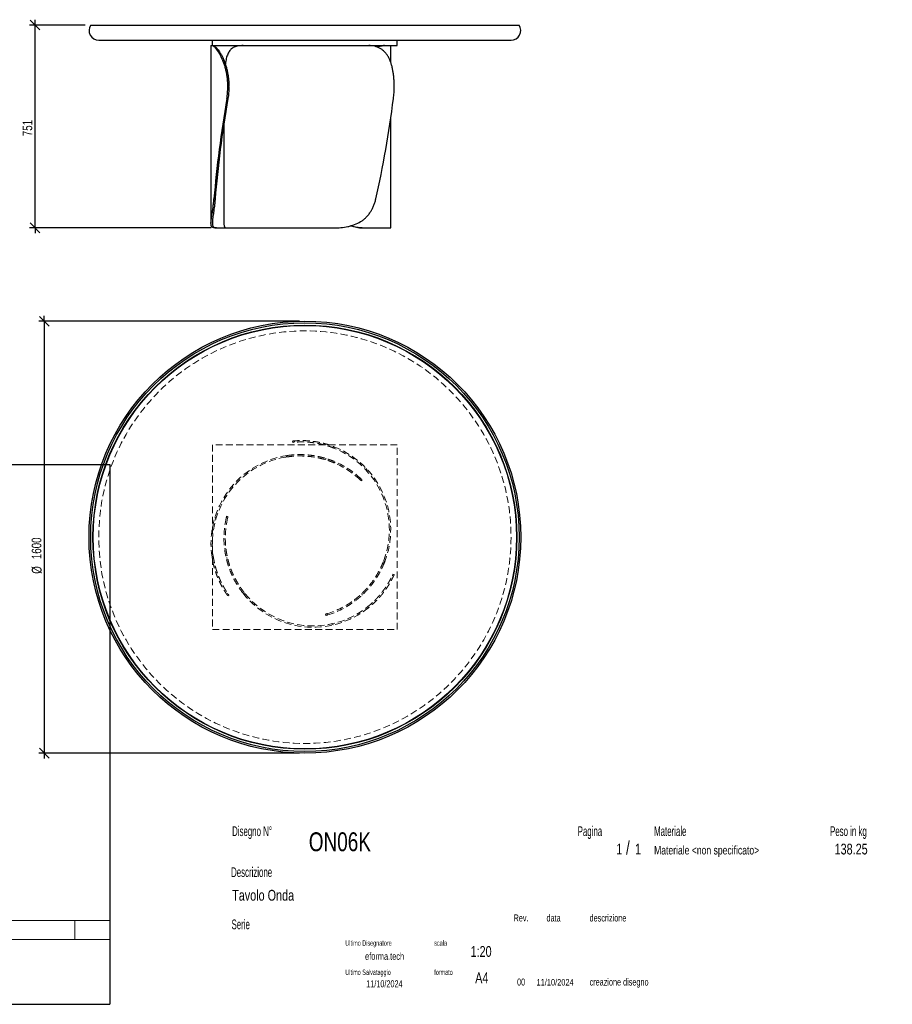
# Model space of a CAD drawing. Header units: millimetres. Extents: x 2 to 291, y 2 to 185.
# Tile 2 of 2: x 129 to 291, y 2 to 185. Entities that reach past the tile are written whole.
import ezdxf

# ---------------------------------------------------------------- set-up
doc = ezdxf.new("R2010")
doc.units = ezdxf.units.MM
doc.linetypes.add('HIDDEN', pattern=[1.905, 1.27, -0.635])
doc.layers.add('FORMAT', color=7, linetype='Continuous')
doc.styles.add('SLDTEXTSTYLE0', font='TXT', dxfattribs={"width": 0.605})
doc.styles.add('SLDTEXTSTYLE1', font='TXT', dxfattribs={"width": 0.75})
doc.dimstyles.new('SLDDIMSTYLE0', dxfattribs={"dimtxt": 1.8, "dimasz": 1.8, "dimexe": 0, "dimexo": 0.0625, "dimgap": 0.45, "dimtad": 1, "dimlfac": 20, "dimrnd": 1e-09, "dimzin": 12, "dimdsep": 46, "dimtxsty": 'SLDTEXTSTYLE1', "dimblk1": 'OBLIQUE', "dimblk2": 'OBLIQUE', "dimsah": 1, "dimcen": 0.09, "dimadec": 0, "dimazin": 3, "dimtfac": 1, "dimtmove": 0, "dimatfit": 0, "dimldrblk": 'OBLIQUE', "dimfxl": 0, "dimfrac": 2, "dimtolj": 1, "dimtzin": 12, "dimarcsym": 0})

# ---------------------------------------------------------------- blocks, each defined once
blk = doc.blocks.new('_Oblique')
at = {"color": 0, "linetype": 'ByBlock', "lineweight": -2}
blk.add_line((-0.5, -0.5), (0.5, 0.5), dxfattribs=at)
blk = doc.blocks.new('_D')
at = {"layer": 'FORMAT', "color": 7}
for p, q in [((132.13, 183.85), (132.13, 184.85)), ((141.44, 183.85), (131.13, 183.85)), ((132.13, 146.3), (132.13, 183.85)), ((164.76, 146.3), (131.13, 146.3)), ((132.13, 146.3), (132.13, 145.3))]:
    blk.add_line(p, q, dxfattribs=at)
at = {"layer": 'FORMAT', "color": 7, "xscale": 1.8, "yscale": 1.8}
for p, rotation in [((132.13, 183.85), 270.0000000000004), ((132.13, 146.3), 90.0000000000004)]:
    blk.add_blockref('_Oblique', p, dxfattribs=dict(at, rotation=rotation))
at = {"layer": 'FORMAT', "color": 7, "insert": (129.81, 163.27), "char_height": 1.8, "attachment_point": 1, "rotation": 90, "style": 'SLDTEXTSTYLE1'}
blk.add_mtext('751', dxfattribs=at)
blk = doc.blocks.new('_D_1')
at = {"layer": 'FORMAT', "color": 7}
for p, q in [((133.85, 129.01), (133.85, 130.01)), ((181.13, 129.01), (132.85, 129.01)), ((133.85, 129.01), (133.85, 49.01)), ((181.13, 49.01), (132.85, 49.01)), ((133.85, 49.01), (133.85, 48.01))]:
    blk.add_line(p, q, dxfattribs=at)
at = {"layer": 'FORMAT', "color": 7, "xscale": 1.8, "yscale": 1.8}
for p, rotation in [((133.85, 129.01, 17.11), 270.0000000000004), ((133.85, 49.01, 17.11), 90.0000000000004)]:
    blk.add_blockref('_Oblique', p, dxfattribs=dict(at, rotation=rotation))
at = {"layer": 'FORMAT', "color": 7, "char_height": 1.8, "attachment_point": 1, "rotation": 90, "style": 'SLDTEXTSTYLE1'}
for s, insert in [('1600', (131.5, 84.94)), ('%%c', (131.53, 82.23))]:
    blk.add_mtext(s, dxfattribs=dict(at, insert=insert))

msp = doc.modelspace()

# ---------------------------------------------------------------- linework, layer by layer
at = {"color": 7, "linetype": 'Continuous', "lineweight": 25}
for p, q in [((142.43684, 183.84683), (221.83017, 183.84683)), ((143.93351, 181.04683), (220.33351, 181.04683)), ((165.00851, 180.04685), (165.00851, 181.04683)), ((199.25851, 180.04685), (199.25851, 181.04683)), ((164.73195, 180.04683), (164.73195, 147.13209)), ((164.73195, 180.04683), (164.92461, 180.04683)), ((164.92461, 180.04683), (165.15271, 180.04683)), ((165.00851, 180.04685), (199.25851, 180.04685)), ((165.15271, 180.04683), (170.66921, 180.04683)), ((170.67443, 180.04683), (193.96446, 180.04683)), ((193.97115, 180.04683), (196.74645, 180.04683)), ((196.74645, 180.04683), (196.85961, 180.04683)), ((196.85961, 180.04683), (198.03506, 180.04683)), ((198.03506, 176.95351), (198.03506, 180.04683)), ((168.05216, 172.54683), (167.8494, 172.54683)), ((167.8494, 172.3976), (167.8494, 172.54683)), ((167.8494, 172.3976), (168.05216, 172.3976)), ((168.05216, 172.3976), (168.05216, 172.54683)), ((198.68349, 172.3976), (198.68349, 172.54683)), ((167.86964, 170.24249), (167.66683, 170.24249)), ((198.03506, 146.29683), (198.03506, 166.49197)), ((167.13351, 165.65317), (167.13351, 147.1416)), ((165.2839, 151.64172), (165.50125, 151.64172)), ((165.76021, 146.29683), (165.42312, 146.29683)), ((165.76021, 146.29683), (167.54408, 146.29683)), ((167.54582, 146.29683), (187.44546, 146.29683)), ((192.75338, 146.29683), (192.67681, 146.29683)), ((192.75338, 146.29683), (198.03506, 146.29683))]:
    msp.add_line(p, q, dxfattribs=at)
at = {"color": 7, "linetype": 'HIDDEN', "lineweight": 18}
for p, q in [((165.00851, 106.13904), (165.00851, 71.88904)), ((199.25851, 106.13904), (165.00851, 106.13904)), ((179.8929, 106.56739), (179.86763, 106.81611)), ((180.20789, 106.59629), (180.18262, 106.84505)), ((185.84409, 106.32798), (185.87117, 106.06137)), ((187.51145, 105.7802), (187.53987, 105.5004)), ((199.25851, 71.88904), (199.25851, 106.13904)), ((178.57673, 103.8341), (178.86648, 104.13206)), ((186.10131, 103.56763), (185.90525, 103.36601)), ((187.74827, 102.96124), (187.56144, 102.76913)), ((193.57393, 101.31515), (193.53193, 101.72864)), ((192.33198, 99.6706), (192.5063, 99.84986)), ((192.73518, 99.63152), (192.56088, 99.4523)), ((165.76021, 92.77118), (165.42312, 92.52806)), ((167.80541, 92.51789), (167.56301, 92.57923)), ((167.63766, 92.88661), (167.88002, 92.82528)), ((167.24749, 86.90296), (167.50728, 86.83722)), ((164.92461, 85.28839), (165.15271, 85.4529)), ((167.54582, 85.17346), (167.81846, 85.10447)), ((196.74645, 84.68426), (196.85961, 84.28435)), ((165.2839, 83.57052), (165.50125, 83.72728)), ((198.45546, 82.17779), (198.68349, 82.07531)), ((198.32299, 81.89054), (198.55106, 81.78804)), ((167.86964, 78.55528), (167.66683, 78.40901)), ((171.07734, 78.52375), (170.67443, 78.6257)), ((192.75338, 78.30102), (192.67681, 78.57163)), ((168.05216, 78.29694), (167.8494, 78.1507)), ((191.40476, 77.1779), (191.3318, 77.43576)), ((195.27253, 77.14361), (195.0281, 77.25346)), ((186.02768, 74.52398), (185.95961, 74.76453)), ((186.26313, 74.85362), (186.33121, 74.61302)), ((193.96446, 75.97352), (193.70794, 76.08881)), ((187.06637, 72.95578), (187.44546, 72.78541)), ((165.00851, 71.88904), (199.25851, 71.88904))]:
    msp.add_line(p, q, dxfattribs=at)
at = {"color": 7, "linetype": 'Continuous', "lineweight": 25}
for radius in [40, 39.69666, 39.27166, 39.22166]:
    msp.add_circle((182.13351, 89.01404), radius, dxfattribs=at)
at = {"color": 7, "linetype": 'HIDDEN', "lineweight": 18}
msp.add_circle((182.13351, 89.01404), 38.2, dxfattribs=at)
at = {"color": 7, "linetype": 'Continuous', "lineweight": 25}
for centre, start, end in [((143.93351, 182.84683), 146.2510114, 270), ((220.33351, 182.84683), 270, 33.7489886)]:
    msp.add_arc(centre, 1.8, start, end, dxfattribs=at)
at = {"color": 7, "linetype": 'HIDDEN', "lineweight": 18}
for centre, radius, start, end in [((181.53506, 90.40057), 16.5, 338.2424244, 68.7643082), ((181.23195, 87.8025), 16.5, 98.2424244, 188.7643082), ((181.53506, 90.40057), 16.25, 339.4041931, 68.3135737), ((181.23195, 87.8025), 16.25, 99.4041931, 188.3135737), ((181.23195, 87.8025), 16.25, 46.9153208, 67.0761611), ((181.23195, 87.8025), 16.5, 46.8984199, 66.7384976), ((183.63351, 88.83904), 16.5, 166.8984199, 186.7384976), ((183.63351, 88.83904), 16.25, 166.9153208, 187.0761611), ((183.63351, 88.83904), 16.5, 218.2424244, 308.7643082), ((183.63351, 88.83904), 16.25, 219.4041931, 308.3135737), ((181.53506, 90.40057), 16.25, 286.9153208, 307.0761611), ((181.53506, 90.40057), 16.5, 286.8984199, 306.7384976)]:
    msp.add_arc(centre, radius, start, end, dxfattribs=at)
at = {"color": 7, "linetype": 'Continuous', "lineweight": 25}
for centre, major_axis, ratio, start_param, end_param in [((181.23195, 171.29683), (10.22897, 54.94717), 0.235621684, 1.633802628, 1.980077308), ((181.23195, 171.29683), (10.07399, 54.11463), 0.235621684, 1.634097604, 1.985970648), ((183.63351, 171.29683), (7.29701, 54.9649), 0.269240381, 4.382671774, 4.728946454)]:
    msp.add_ellipse(centre, major_axis=major_axis, ratio=ratio, start_param=start_param, end_param=end_param, dxfattribs=at)
for points, knots in [([(167.8494, 172.54683), (167.8494, 172.80018), (167.8419, 173.05135), (167.81256, 173.54949), (167.79073, 173.79646), (167.73321, 174.28622), (167.69752, 174.52902), (167.64447, 174.82983), (167.63343, 174.88986), (167.61052, 175.00964), (167.59863, 175.06944), (167.56193, 175.2474), (167.53602, 175.36447), (167.4542, 175.71106), (167.39421, 175.93596), (167.26466, 176.37365), (167.19509, 176.58642), (167.0844, 176.89634), (167.04645, 176.9981), (166.98805, 177.14839), (166.96831, 177.19814), (166.92846, 177.29661), (166.90839, 177.34523), (166.80737, 177.58523), (166.72442, 177.76745), (166.55593, 178.11286), (166.47037, 178.27606), (166.29823, 178.58347), (166.21163, 178.72767), (166.1037, 178.89577), (166.08217, 178.92871), (166.03943, 178.99299), (166.01819, 179.02437), (165.95488, 179.11629), (165.91323, 179.17459), (165.79019, 179.34077), (165.71071, 179.43995), (165.55805, 179.61592), (165.48487, 179.6927), (165.38075, 179.79127), (165.34693, 179.82139), (165.28196, 179.87561), (165.25073, 179.89977), (165.16091, 179.96378), (165.10616, 179.99514), (165.00731, 180.03667), (164.9632, 180.04683), (164.92461, 180.04683)], [0, 0, 0, 0, 0.0625, 0.0625, 0.125, 0.125, 0.1875, 0.1875, 0.203125, 0.203125, 0.21875, 0.21875, 0.25, 0.25, 0.3125, 0.3125, 0.375, 0.375, 0.40625, 0.40625, 0.421875, 0.421875, 0.4375, 0.4375, 0.5, 0.5, 0.5625, 0.5625, 0.625, 0.625, 0.640625, 0.640625, 0.65625, 0.65625, 0.6875, 0.6875, 0.75, 0.75, 0.8125, 0.8125, 0.84375, 0.84375, 0.875, 0.875, 0.9375, 0.9375, 1, 1, 1, 1]), ([(165.15271, 180.04683), (165.18934, 180.04683), (165.23156, 180.03675), (165.32665, 179.99565), (165.37953, 179.96463), (165.4955, 179.88044), (165.55858, 179.82727), (165.64355, 179.74585), (165.66085, 179.72882), (165.69605, 179.69322), (165.71395, 179.67465), (165.7682, 179.61696), (165.80521, 179.57575), (165.91852, 179.44387), (165.99709, 179.34498), (166.15891, 179.12491), (166.24216, 179.00374), (166.36951, 178.80465), (166.41237, 178.73539), (166.47713, 178.62704), (166.49883, 178.59012), (166.54218, 178.51509), (166.56383, 178.477), (166.6718, 178.28369), (166.75743, 178.11992), (166.92564, 177.77444), (167.00822, 177.59273), (167.12861, 177.3066), (167.16816, 177.20896), (167.22645, 177.05904), (167.24571, 177.0085), (167.28386, 176.90624), (167.30276, 176.85451), (167.3957, 176.59444), (167.46564, 176.38064), (167.59559, 175.9419), (167.65562, 175.71696), (167.76462, 175.25594), (167.8136, 175.01987), (167.8671, 174.7176), (167.87741, 174.65683), (167.89712, 174.53521), (167.90655, 174.47428), (167.93352, 174.29113), (167.94976, 174.16857), (167.99323, 173.79947), (168.01518, 173.55155), (168.04465, 173.052), (168.05216, 172.80037), (168.05216, 172.54683)], [0, 0, 0, 0, 0.0625, 0.0625, 0.125, 0.125, 0.1875, 0.1875, 0.203125, 0.203125, 0.21875, 0.21875, 0.25, 0.25, 0.3125, 0.3125, 0.375, 0.375, 0.40625, 0.40625, 0.421875, 0.421875, 0.4375, 0.4375, 0.5, 0.5, 0.5625, 0.5625, 0.59375, 0.59375, 0.609375, 0.609375, 0.625, 0.625, 0.6875, 0.6875, 0.75, 0.75, 0.8125, 0.8125, 0.828125, 0.828125, 0.84375, 0.84375, 0.875, 0.875, 0.9375, 0.9375, 1, 1, 1, 1]), ([(170.67443, 180.04683), (170.5197, 180.04398), (170.20959, 180.03825), (169.78164, 179.98725), (169.38203, 179.89874), (169.01623, 179.76476), (168.70122, 179.58924), (168.43383, 179.37428), (168.20706, 179.12657), (168.00729, 178.83423), (167.83451, 178.49566), (167.68917, 178.10775), (167.56783, 177.67399), (167.47038, 177.1949), (167.4122, 176.83496), (167.38947, 176.62835), (167.38693, 176.6053)], [0, 0, 0, 0, 0.083169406, 0.166683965, 0.250229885, 0.333576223, 0.416603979, 0.488118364, 0.559870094, 0.631583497, 0.703045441, 0.774884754, 0.847031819, 0.919163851, 0.990982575, 1, 1, 1, 1]), ([(198.68349, 172.54683), (198.68349, 172.80018), (198.67825, 173.05135), (198.65753, 173.54949), (198.64203, 173.79646), (198.60038, 174.28622), (198.57422, 174.52902), (198.53422, 174.82983), (198.52585, 174.88986), (198.50836, 175.00964), (198.49922, 175.06944), (198.47082, 175.2474), (198.4505, 175.36447), (198.38526, 175.71106), (198.33608, 175.93596), (198.22533, 176.37365), (198.16377, 176.58642), (198.06095, 176.89634), (198.02493, 176.9981), (197.96809, 177.14839), (197.94865, 177.19814), (197.9089, 177.29661), (197.88863, 177.34523), (197.78526, 177.58523), (197.69613, 177.76745), (197.50395, 178.11286), (197.40089, 178.27606), (197.1794, 178.58347), (197.06097, 178.72767), (196.90216, 178.89577), (196.86992, 178.92871), (196.80473, 178.99299), (196.77174, 179.02437), (196.67157, 179.11629), (196.6032, 179.17459), (196.39317, 179.34077), (196.24663, 179.43995), (195.93981, 179.61592), (195.77953, 179.6927), (195.52814, 179.79127), (195.44234, 179.82139), (195.26871, 179.87561), (195.18072, 179.89977), (194.91321, 179.96378), (194.73016, 179.99514), (194.35451, 180.03667), (194.16191, 180.04683), (193.96446, 180.04683)], [0, 0, 0, 0, 0.0625, 0.0625, 0.125, 0.125, 0.1875, 0.1875, 0.203125, 0.203125, 0.21875, 0.21875, 0.25, 0.25, 0.3125, 0.3125, 0.375, 0.375, 0.40625, 0.40625, 0.421875, 0.421875, 0.4375, 0.4375, 0.5, 0.5, 0.5625, 0.5625, 0.625, 0.625, 0.640625, 0.640625, 0.65625, 0.65625, 0.6875, 0.6875, 0.75, 0.75, 0.8125, 0.8125, 0.84375, 0.84375, 0.875, 0.875, 0.9375, 0.9375, 1, 1, 1, 1]), ([(195.50027, 179.79919), (195.59568, 179.83317), (195.79926, 179.90566), (196.08707, 179.97678), (196.34483, 180.02139), (196.5643, 180.04333), (196.68573, 180.04567), (196.74645, 180.04683)], [0, 0, 0, 0, 0.199240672, 0.425124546, 0.650253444, 0.82512433, 1, 1, 1, 1]), ([(196.85961, 180.04683), (196.76195, 180.04405), (196.56623, 180.03847), (196.23072, 179.98637), (195.89225, 179.90701), (195.65354, 179.81951), (195.54593, 179.78007)], [0, 0, 0, 0, 0.2608789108, 0.5228404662, 0.7849003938, 1, 1, 1, 1]), ([(167.66683, 170.24249), (167.72687, 170.59394), (167.77242, 170.94931), (167.83368, 171.66768), (167.8494, 172.03068), (167.8494, 172.3976)], [0, 0, 0, 0, 0.5, 0.5, 1, 1, 1, 1]), ([(168.05216, 172.3976), (168.05216, 172.03068), (168.03645, 171.66768), (167.97519, 170.94931), (167.92965, 170.59394), (167.86964, 170.24249)], [0, 0, 0, 0, 0.5, 0.5, 1, 1, 1, 1]), ([(198.55106, 170.24249), (198.59613, 170.59394), (198.62888, 170.94931), (198.67257, 171.66768), (198.68349, 172.03068), (198.68349, 172.3976)], [0, 0, 0, 0, 0.5, 0.5, 1, 1, 1, 1]), ([(165.42312, 146.29683), (165.28727, 146.29683), (165.17227, 146.31349), (164.98234, 146.39021), (164.90741, 146.45021), (164.8242, 146.5823), (164.80133, 146.63337), (164.77874, 146.7073), (164.77453, 146.72259), (164.7667, 146.75422), (164.76308, 146.77058), (164.75314, 146.82112), (164.74776, 146.85673), (164.72673, 147.04472), (164.72878, 147.22673), (164.75461, 147.55482), (164.76701, 147.67339), (164.78663, 147.8342), (164.79076, 147.86704), (164.79938, 147.93366), (164.80387, 147.96747), (164.81783, 148.07039), (164.8278, 148.141), (164.85937, 148.35885), (164.88265, 148.51211), (164.93214, 148.835), (164.95835, 149.00464), (164.99877, 149.27184), (165.01242, 149.36303), (165.03303, 149.5031), (165.03992, 149.55034), (165.05373, 149.64592), (165.06065, 149.69432), (165.09507, 149.93777), (165.12208, 150.13799), (165.17374, 150.54916), (165.19839, 150.76011), (165.2441, 151.19276), (165.26518, 151.41447), (165.2839, 151.64172)], [0, 0, 0, 0, 0.125, 0.125, 0.25, 0.25, 0.3125, 0.3125, 0.328125, 0.328125, 0.34375, 0.34375, 0.375, 0.375, 0.5, 0.5, 0.5625, 0.5625, 0.578125, 0.578125, 0.59375, 0.59375, 0.625, 0.625, 0.6875, 0.6875, 0.75, 0.75, 0.78125, 0.78125, 0.796875, 0.796875, 0.8125, 0.8125, 0.875, 0.875, 0.9375, 0.9375, 1, 1, 1, 1]), ([(165.50125, 151.64172), (165.4828, 151.41322), (165.46205, 151.19049), (165.41714, 150.75617), (165.39297, 150.54459), (165.34247, 150.13248), (165.31614, 149.93196), (165.28273, 149.68834), (165.27603, 149.63997), (165.26259, 149.54394), (165.25587, 149.4963), (165.23581, 149.35525), (165.22255, 149.26346), (165.18344, 148.99461), (165.15822, 148.82409), (165.11106, 148.49978), (165.08912, 148.346), (165.05984, 148.1276), (165.05069, 148.05685), (165.03804, 147.95378), (165.034, 147.91989), (165.02633, 147.85342), (165.0227, 147.82083), (165.00562, 147.66094), (164.99539, 147.54295), (164.97661, 147.21638), (164.97995, 147.03506), (165.01492, 146.81056), (165.03141, 146.74464), (165.07432, 146.62846), (165.10073, 146.57819), (165.19522, 146.44803), (165.27853, 146.38871), (165.40941, 146.34139), (165.43692, 146.33327), (165.49466, 146.31957), (165.52485, 146.31399), (165.61918, 146.30085), (165.68715, 146.29683), (165.76021, 146.29683)], [0, 0, 0, 0, 0.0625, 0.0625, 0.125, 0.125, 0.1875, 0.1875, 0.203125, 0.203125, 0.21875, 0.21875, 0.25, 0.25, 0.3125, 0.3125, 0.375, 0.375, 0.40625, 0.40625, 0.421875, 0.421875, 0.4375, 0.4375, 0.5, 0.5, 0.625, 0.625, 0.6875, 0.6875, 0.75, 0.75, 0.875, 0.875, 0.90625, 0.90625, 0.9375, 0.9375, 1, 1, 1, 1]), ([(187.44546, 146.29683), (187.90698, 146.29683), (188.35944, 146.31349), (189.24568, 146.39021), (189.67946, 146.45021), (190.31537, 146.5823), (190.52488, 146.63337), (190.78357, 146.7073), (190.83514, 146.72259), (190.93797, 146.75422), (190.98929, 146.77058), (191.14223, 146.82112), (191.2428, 146.85673), (191.73876, 147.04472), (192.11346, 147.22673), (192.64225, 147.55482), (192.81296, 147.67339), (193.01929, 147.8342), (193.06025, 147.86704), (193.14105, 147.93366), (193.18093, 147.96747), (193.29899, 148.07039), (193.37563, 148.141), (193.59947, 148.35885), (193.74062, 148.51211), (194.00745, 148.835), (194.13312, 149.00464), (194.31032, 149.27184), (194.3675, 149.36303), (194.45045, 149.5031), (194.47763, 149.55034), (194.53106, 149.64592), (194.55733, 149.69432), (194.68562, 149.93777), (194.77901, 150.13799), (194.94864, 150.54916), (195.02487, 150.76011), (195.16095, 151.19276), (195.22079, 151.41447), (195.27253, 151.64172)], [0, 0, 0, 0, 0.125, 0.125, 0.25, 0.25, 0.3125, 0.3125, 0.328125, 0.328125, 0.34375, 0.34375, 0.375, 0.375, 0.5, 0.5, 0.5625, 0.5625, 0.578125, 0.578125, 0.59375, 0.59375, 0.625, 0.625, 0.6875, 0.6875, 0.75, 0.75, 0.78125, 0.78125, 0.796875, 0.796875, 0.8125, 0.8125, 0.875, 0.875, 0.9375, 0.9375, 1, 1, 1, 1]), ([(167.13448, 147.1416), (167.13535, 147.06555), (167.13723, 146.90021), (167.16354, 146.69984), (167.20831, 146.5395), (167.26953, 146.42661), (167.3438, 146.35155), (167.43407, 146.30526), (167.50857, 146.29964), (167.54582, 146.29683)], [0, 0, 0, 0, 0.136494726, 0.296755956, 0.457023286, 0.591503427, 0.725988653, 0.862991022, 1, 1, 1, 1]), ([(192.67681, 146.29683), (192.52504, 146.30079), (192.22151, 146.30869), (191.7443, 146.37314), (191.25387, 146.48575), (190.89388, 146.59029), (190.70119, 146.67122), (190.67544, 146.68203)], [0, 0, 0, 0, 0.237389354, 0.474759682, 0.718588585, 0.962401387, 1, 1, 1, 1]), ([(190.71463, 146.69314), (190.86338, 146.63864), (191.19473, 146.51723), (191.70487, 146.39475), (192.23954, 146.31159), (192.58221, 146.30175), (192.75338, 146.29683)], [0, 0, 0, 0, 0.213393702, 0.475370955, 0.737929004, 1, 1, 1, 1])]:
    msp.add_open_spline(points, degree=3, knots=knots, dxfattribs=at)
at = {"color": 7, "linetype": 'HIDDEN', "lineweight": 18}
for points, knots in [([(179.86763, 106.81611), (179.86763, 106.81611), (179.88037, 106.81741), (179.93043, 106.82238), (179.96776, 106.82604), (180.06693, 106.8352), (180.12877, 106.84071), (180.22184, 106.84824), (180.24124, 106.84978), (180.28164, 106.85291), (180.30266, 106.8545), (180.36776, 106.85929), (180.414, 106.86252), (180.56106, 106.87209), (180.67022, 106.87833), (180.91052, 106.88919), (181.04166, 106.89381), (181.25516, 106.89835), (181.32913, 106.89947), (181.44438, 106.90037), (181.48356, 106.90054), (181.56315, 106.9006), (181.6035, 106.90048), (181.80789, 106.89913), (181.97996, 106.89556), (182.34065, 106.88188), (182.52926, 106.87178), (182.9229, 106.84329), (183.12792, 106.82491), (183.39466, 106.79554), (183.44842, 106.78935), (183.55635, 106.77639), (183.61058, 106.76961), (183.77406, 106.74832), (183.88409, 106.73289), (184.21715, 106.68267), (184.44318, 106.64396), (184.90266, 106.55495), (185.13612, 106.50466), (185.49162, 106.41964), (185.61125, 106.38963), (185.84985, 106.3269), (185.96906, 106.29413), (186.32639, 106.19154), (186.5642, 106.11746), (187.0387, 105.95765), (187.2754, 105.87192), (187.51145, 105.7802)], [0, 0, 0, 0, 0.0625, 0.0625, 0.125, 0.125, 0.1875, 0.1875, 0.203125, 0.203125, 0.21875, 0.21875, 0.25, 0.25, 0.3125, 0.3125, 0.375, 0.375, 0.40625, 0.40625, 0.421875, 0.421875, 0.4375, 0.4375, 0.5, 0.5, 0.5625, 0.5625, 0.625, 0.625, 0.640625, 0.640625, 0.65625, 0.65625, 0.6875, 0.6875, 0.75, 0.75, 0.8125, 0.8125, 0.84375, 0.84375, 0.875, 0.875, 0.9375, 0.9375, 1, 1, 1, 1]), ([(187.53987, 105.5004), (187.30447, 105.59401), (187.06865, 105.68142), (186.59641, 105.84427), (186.35998, 105.9197), (185.88683, 106.05897), (185.6501, 106.1228), (185.35422, 106.19552), (185.29505, 106.20971), (185.17671, 106.23738), (185.11756, 106.25087), (184.9412, 106.29004), (184.82474, 106.31454), (184.47876, 106.38345), (184.25262, 106.4233), (183.80973, 106.49214), (183.59299, 106.52115), (183.27539, 106.55746), (183.17078, 106.56837), (183.01583, 106.58305), (182.96442, 106.58767), (182.86273, 106.59633), (182.81245, 106.60037), (182.56389, 106.6192), (182.37407, 106.62991), (182.01225, 106.64457), (181.84025, 106.64853), (181.59576, 106.65066), (181.51652, 106.65075), (181.40111, 106.65007), (181.36321, 106.64971), (181.28858, 106.64875), (181.25183, 106.64815), (181.07205, 106.64461), (180.93997, 106.64012), (180.6985, 106.62948), (180.58911, 106.62332), (180.39297, 106.61069), (180.30622, 106.60422), (180.21231, 106.59666), (180.19428, 106.59517), (180.15985, 106.59229), (180.14343, 106.59088), (180.09655, 106.58681), (180.06845, 106.58427), (179.99349, 106.57736), (179.95595, 106.57369), (179.90565, 106.5687), (179.8929, 106.56739), (179.8929, 106.56739)], [0, 0, 0, 0, 0.0625, 0.0625, 0.125, 0.125, 0.1875, 0.1875, 0.203125, 0.203125, 0.21875, 0.21875, 0.25, 0.25, 0.3125, 0.3125, 0.375, 0.375, 0.40625, 0.40625, 0.421875, 0.421875, 0.4375, 0.4375, 0.5, 0.5, 0.5625, 0.5625, 0.59375, 0.59375, 0.609375, 0.609375, 0.625, 0.625, 0.6875, 0.6875, 0.75, 0.75, 0.8125, 0.8125, 0.828125, 0.828125, 0.84375, 0.84375, 0.875, 0.875, 0.9375, 0.9375, 1, 1, 1, 1]), ([(187.56144, 102.76913), (187.49369, 102.79778), (187.41556, 102.83029), (187.23889, 102.90178), (187.14035, 102.94076), (186.92256, 103.02397), (186.8033, 103.0682), (186.64072, 103.12597), (186.60753, 103.13765), (186.53977, 103.16124), (186.50521, 103.17314), (186.40007, 103.20894), (186.32783, 103.23301), (186.10476, 103.30549), (185.9476, 103.35418), (185.61657, 103.45074), (185.44269, 103.4986), (185.16928, 103.56856), (185.07604, 103.59158), (184.933, 103.62549), (184.88472, 103.63671), (184.78754, 103.65881), (184.73862, 103.66971), (184.4923, 103.72334), (184.28993, 103.76356), (183.66776, 103.87443), (183.23293, 103.93526), (182.55307, 104.00031), (182.32481, 104.01734), (181.86567, 104.04176), (181.63474, 104.04916), (180.93839, 104.05648), (180.4694, 104.04152), (179.87855, 103.99647), (179.76015, 103.98615), (179.52291, 103.96282), (179.40421, 103.94982), (179.04883, 103.90695), (178.81248, 103.87315), (178.57673, 103.8341)], [0, 0, 0, 0, 0.0625, 0.0625, 0.125, 0.125, 0.1875, 0.1875, 0.203125, 0.203125, 0.21875, 0.21875, 0.25, 0.25, 0.3125, 0.3125, 0.375, 0.375, 0.40625, 0.40625, 0.421875, 0.421875, 0.4375, 0.4375, 0.5, 0.5, 0.625, 0.625, 0.6875, 0.6875, 0.75, 0.75, 0.875, 0.875, 0.90625, 0.90625, 0.9375, 0.9375, 1, 1, 1, 1]), ([(178.86648, 104.13206), (179.33594, 104.20006), (179.8039, 104.24721), (180.73553, 104.30163), (181.19919, 104.3089), (181.89023, 104.29097), (182.11983, 104.28019), (182.40573, 104.26079), (182.46286, 104.25662), (182.577, 104.24768), (182.63407, 104.24291), (182.80456, 104.22778), (182.91715, 104.2166), (183.47475, 104.15552), (183.90365, 104.09011), (184.51868, 103.97318), (184.71895, 103.93107), (184.96298, 103.8752), (185.01153, 103.86385), (185.1075, 103.84097), (185.15496, 103.82942), (185.29576, 103.79452), (185.38754, 103.7709), (185.65665, 103.69924), (185.82779, 103.65044), (186.15362, 103.55229), (186.30832, 103.50295), (186.52792, 103.42968), (186.59904, 103.40537), (186.70256, 103.36925), (186.73654, 103.35727), (186.80343, 103.33343), (186.83639, 103.32157), (186.99757, 103.26298), (187.11573, 103.21822), (187.33146, 103.13415), (187.42901, 103.09483), (187.60389, 103.02279), (187.6812, 102.99007), (187.74827, 102.96124)], [0, 0, 0, 0, 0.125, 0.125, 0.25, 0.25, 0.3125, 0.3125, 0.328125, 0.328125, 0.34375, 0.34375, 0.375, 0.375, 0.5, 0.5, 0.5625, 0.5625, 0.578125, 0.578125, 0.59375, 0.59375, 0.625, 0.625, 0.6875, 0.6875, 0.75, 0.75, 0.78125, 0.78125, 0.796875, 0.796875, 0.8125, 0.8125, 0.875, 0.875, 0.9375, 0.9375, 1, 1, 1, 1]), ([(192.56088, 99.4523), (192.56088, 99.4523), (192.54173, 99.47101), (192.46578, 99.54415), (192.40899, 99.59857), (192.33198, 99.6706)], [0, 0, 0, 0, 0.5, 0.5, 1, 1, 1, 1]), ([(192.5063, 99.84986), (192.5833, 99.77781), (192.64008, 99.72338), (192.71602, 99.65024), (192.73518, 99.63152), (192.73518, 99.63152)], [0, 0, 0, 0, 0.5, 0.5, 1, 1, 1, 1]), ([(167.56301, 92.57923), (167.58691, 92.68193), (167.60566, 92.75832), (167.63103, 92.86066), (167.63766, 92.88661), (167.63766, 92.88661)], [0, 0, 0, 0, 0.5, 0.5, 1, 1, 1, 1]), ([(167.88002, 92.82528), (167.88002, 92.82528), (167.87339, 92.79933), (167.84802, 92.697), (167.82929, 92.6206), (167.80541, 92.51789)], [0, 0, 0, 0, 0.5, 0.5, 1, 1, 1, 1]), ([(170.67443, 78.6257), (170.38081, 78.99826), (170.106, 79.37996), (169.59305, 80.15955), (169.35492, 80.55747), (169.02493, 81.16489), (168.91947, 81.36912), (168.79331, 81.62641), (168.76836, 81.67797), (168.71904, 81.78129), (168.69463, 81.8331), (168.62249, 81.98831), (168.57588, 82.09141), (168.34998, 82.60485), (168.19217, 83.00899), (167.98592, 83.60008), (167.92225, 83.79458), (167.84862, 84.03385), (167.83417, 84.08157), (167.80601, 84.17612), (167.79228, 84.22299), (167.7521, 84.36238), (167.72668, 84.45368), (167.65417, 84.72257), (167.61087, 84.89518), (167.53295, 85.22643), (167.49833, 85.38508), (167.45199, 85.61189), (167.43748, 85.68563), (167.417, 85.79334), (167.41039, 85.82876), (167.39758, 85.89862), (167.39138, 85.93308), (167.36153, 86.10197), (167.34121, 86.22668), (167.30616, 86.45554), (167.29143, 86.55969), (167.26638, 86.74715), (167.25605, 86.83046), (167.24749, 86.90296)], [0, 0, 0, 0, 0.125, 0.125, 0.25, 0.25, 0.3125, 0.3125, 0.328125, 0.328125, 0.34375, 0.34375, 0.375, 0.375, 0.5, 0.5, 0.5625, 0.5625, 0.578125, 0.578125, 0.59375, 0.59375, 0.625, 0.625, 0.6875, 0.6875, 0.75, 0.75, 0.78125, 0.78125, 0.796875, 0.796875, 0.8125, 0.8125, 0.875, 0.875, 0.9375, 0.9375, 1, 1, 1, 1]), ([(167.50728, 86.83722), (167.51634, 86.76422), (167.52725, 86.6803), (167.55368, 86.49156), (167.56919, 86.38673), (167.60602, 86.15651), (167.62735, 86.03112), (167.6586, 85.86143), (167.66508, 85.82685), (167.67854, 85.75637), (167.68551, 85.72049), (167.70707, 85.61154), (167.72235, 85.53694), (167.77112, 85.30752), (167.80753, 85.14707), (167.88943, 84.8121), (167.93491, 84.6376), (168.01103, 84.36583), (168.03772, 84.27357), (168.07987, 84.13274), (168.09429, 84.08533), (168.12374, 83.99011), (168.13877, 83.94229), (168.21547, 83.70216), (168.28183, 83.50679), (168.4969, 82.91254), (168.66164, 82.50556), (168.94523, 81.88425), (169.04461, 81.67806), (169.25303, 81.26822), (169.36208, 81.06453), (169.70393, 80.45781), (169.95138, 80.05914), (170.28581, 79.56997), (170.35395, 79.47259), (170.49278, 79.27881), (170.56338, 79.18251), (170.7782, 78.89617), (170.92565, 78.70839), (171.07734, 78.52375)], [0, 0, 0, 0, 0.0625, 0.0625, 0.125, 0.125, 0.1875, 0.1875, 0.203125, 0.203125, 0.21875, 0.21875, 0.25, 0.25, 0.3125, 0.3125, 0.375, 0.375, 0.40625, 0.40625, 0.421875, 0.421875, 0.4375, 0.4375, 0.5, 0.5, 0.625, 0.625, 0.6875, 0.6875, 0.75, 0.75, 0.875, 0.875, 0.90625, 0.90625, 0.9375, 0.9375, 1, 1, 1, 1]), ([(167.8494, 78.1507), (167.8494, 78.1507), (167.8419, 78.16107), (167.81256, 78.20194), (167.79073, 78.23244), (167.73321, 78.31374), (167.69752, 78.36455), (167.64447, 78.44138), (167.63343, 78.45741), (167.61052, 78.49084), (167.59863, 78.50825), (167.56193, 78.56223), (167.53602, 78.60066), (167.4542, 78.72323), (167.39421, 78.81465), (167.26466, 79.01733), (167.19509, 79.12859), (167.0844, 79.31121), (167.04645, 79.37471), (166.98805, 79.47407), (166.96831, 79.50791), (166.92846, 79.57682), (166.90839, 79.61181), (166.80737, 79.7895), (166.72442, 79.9403), (166.55593, 80.2595), (166.47037, 80.4279), (166.29823, 80.78304), (166.21163, 80.96979), (166.1037, 81.21548), (166.08217, 81.26513), (166.03943, 81.36508), (166.01819, 81.41544), (165.95488, 81.56765), (165.91323, 81.67065), (165.79019, 81.98421), (165.71071, 82.19931), (165.55805, 82.64174), (165.48487, 82.86906), (165.38075, 83.21945), (165.34693, 83.33805), (165.28196, 83.57605), (165.25073, 83.69568), (165.16091, 84.05643), (165.10616, 84.29941), (165.00731, 84.79025), (164.9632, 85.03811), (164.92461, 85.28839)], [0, 0, 0, 0, 0.0625, 0.0625, 0.125, 0.125, 0.1875, 0.1875, 0.203125, 0.203125, 0.21875, 0.21875, 0.25, 0.25, 0.3125, 0.3125, 0.375, 0.375, 0.40625, 0.40625, 0.421875, 0.421875, 0.4375, 0.4375, 0.5, 0.5, 0.5625, 0.5625, 0.625, 0.625, 0.640625, 0.640625, 0.65625, 0.65625, 0.6875, 0.6875, 0.75, 0.75, 0.8125, 0.8125, 0.84375, 0.84375, 0.875, 0.875, 0.9375, 0.9375, 1, 1, 1, 1]), ([(165.15271, 85.4529), (165.18934, 85.20224), (165.23156, 84.95431), (165.32665, 84.46391), (165.37953, 84.22144), (165.4955, 83.74204), (165.55858, 83.50512), (165.64355, 83.21252), (165.66085, 83.15418), (165.69605, 83.03785), (165.71395, 82.97988), (165.7682, 82.80756), (165.80521, 82.69446), (165.91852, 82.36037), (165.99709, 82.14461), (166.15891, 81.72664), (166.24216, 81.52443), (166.36951, 81.23123), (166.41237, 81.13518), (166.47713, 80.99364), (166.49883, 80.94682), (166.54218, 80.85441), (166.56383, 80.80885), (166.6718, 80.58418), (166.75743, 80.41444), (166.92564, 80.09376), (167.00822, 79.94282), (167.12861, 79.73002), (167.16816, 79.66136), (167.22645, 79.56174), (167.24571, 79.5291), (167.28386, 79.46495), (167.30276, 79.43343), (167.3957, 79.2795), (167.46564, 79.16736), (167.59559, 78.96356), (167.65562, 78.87191), (167.76462, 78.70836), (167.8136, 78.63647), (167.8671, 78.55892), (167.87741, 78.54404), (167.89712, 78.51567), (167.90655, 78.50216), (167.93352, 78.46359), (167.94976, 78.44052), (167.99323, 78.37906), (168.01518, 78.34839), (168.04465, 78.30733), (168.05216, 78.29694), (168.05216, 78.29694)], [0, 0, 0, 0, 0.0625, 0.0625, 0.125, 0.125, 0.1875, 0.1875, 0.203125, 0.203125, 0.21875, 0.21875, 0.25, 0.25, 0.3125, 0.3125, 0.375, 0.375, 0.40625, 0.40625, 0.421875, 0.421875, 0.4375, 0.4375, 0.5, 0.5, 0.5625, 0.5625, 0.59375, 0.59375, 0.609375, 0.609375, 0.625, 0.625, 0.6875, 0.6875, 0.75, 0.75, 0.8125, 0.8125, 0.828125, 0.828125, 0.84375, 0.84375, 0.875, 0.875, 0.9375, 0.9375, 1, 1, 1, 1]), ([(191.3318, 77.43576), (191.39049, 77.48011), (191.45771, 77.53151), (191.60795, 77.64877), (191.69097, 77.71462), (191.87193, 77.86163), (191.96987, 77.94279), (192.10119, 78.0547), (192.1279, 78.07761), (192.18221, 78.1245), (192.2098, 78.14848), (192.29337, 78.22163), (192.35033, 78.27216), (192.52464, 78.4291), (192.64539, 78.54086), (192.89453, 78.77927), (193.02291, 78.90591), (193.22021, 79.10771), (193.28676, 79.17696), (193.38765, 79.28388), (193.4215, 79.32007), (193.48924, 79.39318), (193.52314, 79.43011), (193.69274, 79.6166), (193.82876, 79.77175), (194.23585, 80.25514), (194.50595, 80.60129), (194.90221, 81.15755), (195.03109, 81.34671), (195.28182, 81.73212), (195.40369, 81.92841), (195.7582, 82.52782), (195.97974, 82.94145), (196.23615, 83.47566), (196.28641, 83.58337), (196.38483, 83.80049), (196.43292, 83.90978), (196.57349, 84.23899), (196.66239, 84.46057), (196.74645, 84.68426)], [0, 0, 0, 0, 0.0625, 0.0625, 0.125, 0.125, 0.1875, 0.1875, 0.203125, 0.203125, 0.21875, 0.21875, 0.25, 0.25, 0.3125, 0.3125, 0.375, 0.375, 0.40625, 0.40625, 0.421875, 0.421875, 0.4375, 0.4375, 0.5, 0.5, 0.625, 0.625, 0.6875, 0.6875, 0.75, 0.75, 0.875, 0.875, 0.90625, 0.90625, 0.9375, 0.9375, 1, 1, 1, 1]), ([(196.85961, 84.28435), (196.68378, 83.84379), (196.49062, 83.41495), (196.07194, 82.58093), (195.8464, 82.17574), (195.48536, 81.58625), (195.36122, 81.3928), (195.20147, 81.1549), (195.16929, 81.10751), (195.10449, 81.01314), (195.07182, 80.96609), (194.97347, 80.82602), (194.90749, 80.7341), (194.57579, 80.28174), (194.30469, 79.94301), (193.89592, 79.46885), (193.75932, 79.31646), (193.58892, 79.13305), (193.55481, 79.09668), (193.48701, 79.02502), (193.45328, 78.98969), (193.35266, 78.8852), (193.28631, 78.81753), (193.08969, 78.6203), (192.96186, 78.49649), (192.71395, 78.26338), (192.59387, 78.15408), (192.42061, 78.00054), (192.364, 77.9511), (192.28096, 77.87951), (192.25359, 77.85608), (192.1995, 77.81006), (192.17275, 77.78746), (192.04142, 77.67716), (191.94358, 77.59721), (191.7629, 77.45242), (191.68007, 77.38759), (191.53025, 77.27217), (191.46326, 77.22157), (191.40476, 77.1779)], [0, 0, 0, 0, 0.125, 0.125, 0.25, 0.25, 0.3125, 0.3125, 0.328125, 0.328125, 0.34375, 0.34375, 0.375, 0.375, 0.5, 0.5, 0.5625, 0.5625, 0.578125, 0.578125, 0.59375, 0.59375, 0.625, 0.625, 0.6875, 0.6875, 0.75, 0.75, 0.78125, 0.78125, 0.796875, 0.796875, 0.8125, 0.8125, 0.875, 0.875, 0.9375, 0.9375, 1, 1, 1, 1]), ([(193.70794, 76.08881), (193.9067, 76.24586), (194.10031, 76.40638), (194.47746, 76.73393), (194.66101, 76.90096), (195.01819, 77.24109), (195.19183, 77.41419), (195.40275, 77.63407), (195.44462, 77.67822), (195.52776, 77.76687), (195.56902, 77.81136), (195.69112, 77.9445), (195.77057, 78.03311), (196.00324, 78.29828), (196.15081, 78.4742), (196.43188, 78.82333), (196.56536, 78.99653), (196.75562, 79.25342), (196.81737, 79.33856), (196.90756, 79.46542), (196.93726, 79.50762), (196.99561, 79.59137), (197.02424, 79.63289), (197.16483, 79.83873), (197.26902, 79.99776), (197.46263, 80.30377), (197.55205, 80.45076), (197.67615, 80.66142), (197.71584, 80.73001), (197.77296, 80.8303), (197.79159, 80.8633), (197.82808, 80.92841), (197.84593, 80.96053), (197.93276, 81.11799), (197.99491, 81.23463), (198.10643, 81.44907), (198.15579, 81.54688), (198.24292, 81.72306), (198.2807, 81.80142), (198.3211, 81.88653), (198.32883, 81.90289), (198.34355, 81.93415), (198.35054, 81.94907), (198.37045, 81.99171), (198.38231, 82.01731), (198.4138, 82.08568), (198.42939, 82.12003), (198.45021, 82.16608), (198.45546, 82.17779), (198.45546, 82.17779)], [0, 0, 0, 0, 0.0625, 0.0625, 0.125, 0.125, 0.1875, 0.1875, 0.203125, 0.203125, 0.21875, 0.21875, 0.25, 0.25, 0.3125, 0.3125, 0.375, 0.375, 0.40625, 0.40625, 0.421875, 0.421875, 0.4375, 0.4375, 0.5, 0.5, 0.5625, 0.5625, 0.59375, 0.59375, 0.609375, 0.609375, 0.625, 0.625, 0.6875, 0.6875, 0.75, 0.75, 0.8125, 0.8125, 0.828125, 0.828125, 0.84375, 0.84375, 0.875, 0.875, 0.9375, 0.9375, 1, 1, 1, 1]), ([(198.68349, 82.07531), (198.68349, 82.07531), (198.67825, 82.06362), (198.65753, 82.01778), (198.64203, 81.98363), (198.60038, 81.89316), (198.57422, 81.83685), (198.53422, 81.75249), (198.52585, 81.73491), (198.50836, 81.69836), (198.49922, 81.67936), (198.47082, 81.62059), (198.4505, 81.57893), (198.38526, 81.44678), (198.33608, 81.34913), (198.22533, 81.13559), (198.16377, 81.01971), (198.06095, 80.83254), (198.02493, 80.76793), (197.96809, 80.66767), (197.94865, 80.63366), (197.9089, 80.56469), (197.88863, 80.52981), (197.78526, 80.35348), (197.69613, 80.20624), (197.50395, 79.90072), (197.40089, 79.74244), (197.1794, 79.41578), (197.06097, 79.24741), (196.90216, 79.03109), (196.86992, 78.98763), (196.80473, 78.90064), (196.77174, 78.85706), (196.67157, 78.72613), (196.6032, 78.63856), (196.39317, 78.37522), (196.24663, 78.19884), (195.93981, 77.84542), (195.77953, 77.66838), (195.52814, 77.40302), (195.44234, 77.31443), (195.26871, 77.13916), (195.18072, 77.0523), (194.91321, 76.79414), (194.73016, 76.62523), (194.35451, 76.29421), (194.16191, 76.13208), (193.96446, 75.97352)], [0, 0, 0, 0, 0.0625, 0.0625, 0.125, 0.125, 0.1875, 0.1875, 0.203125, 0.203125, 0.21875, 0.21875, 0.25, 0.25, 0.3125, 0.3125, 0.375, 0.375, 0.40625, 0.40625, 0.421875, 0.421875, 0.4375, 0.4375, 0.5, 0.5, 0.5625, 0.5625, 0.625, 0.625, 0.640625, 0.640625, 0.65625, 0.65625, 0.6875, 0.6875, 0.75, 0.75, 0.8125, 0.8125, 0.84375, 0.84375, 0.875, 0.875, 0.9375, 0.9375, 1, 1, 1, 1]), ([(185.95961, 74.76453), (185.95961, 74.76453), (185.9854, 74.77176), (186.08671, 74.80097), (186.16224, 74.82293), (186.26313, 74.85362)], [0, 0, 0, 0, 0.5, 0.5, 1, 1, 1, 1]), ([(186.33121, 74.61302), (186.23031, 74.58236), (186.15478, 74.56041), (186.05347, 74.53121), (186.02768, 74.52398), (186.02768, 74.52398)], [0, 0, 0, 0, 0.5, 0.5, 1, 1, 1, 1])]:
    msp.add_open_spline(points, degree=3, knots=knots, dxfattribs=at)
at = {"layer": 'FORMAT', "color": 251, "true_color": 0x484848}
for p, q in [((2.5, 102.5), (146, 102.5)), ((146, 102.5), (146, 2.5)), ((2.5, 2.5), (146, 2.5))]:
    msp.add_line(p, q, dxfattribs=at)
at = {"layer": 'FORMAT', "color": 251, "lineweight": 18, "true_color": 0x484848}
for p, q in [((146, 18), (84, 18)), ((139.5, 18), (139.5, 14.5)), ((84, 14.5), (146, 14.5))]:
    msp.add_line(p, q, dxfattribs=at)

# ---------------------------------------------------------------- texts
at = {"color": 18, "linetype": 'Continuous', "lineweight": 0, "true_color": 0x060606, "insert": (280.29073, 32.24796), "char_height": 2, "attachment_point": 1, "style": 'SLDTEXTSTYLE1'}
msp.add_mtext('138.25', dxfattribs=at)
at = {"layer": 'FORMAT', "color": 18, "true_color": 0x060606}
for s, insert, char_height, attachment_point, style in [('Disegno N°', (168.65209, 35.46055), 1.8, 1, 'SLDTEXTSTYLE0'), ('Pagina', (232.68578, 35.4642), 1.8, 1, 'SLDTEXTSTYLE0'), ('Materiale', (246.84637, 35.4642), 1.8, 1, 'SLDTEXTSTYLE0'), ('Peso in kg', (279.45834, 35.4642), 1.8, 1, 'SLDTEXTSTYLE0'), ('ON06K', (182.85785, 34.35127), 3.5, 1, 'SLDTEXTSTYLE1'), ('/', (241.64155, 32.74597), 2.5, 1, 'SLDTEXTSTYLE1'), ('1', (239.82456, 32.24796), 2, 1, 'SLDTEXTSTYLE1'), ('1', (243.32047, 32.24796), 2, 1, 'SLDTEXTSTYLE1'), ('Materiale <non specificato>', (246.84637, 31.8349), 1.5875, 1, 'SLDTEXTSTYLE1'), ('Descrizione', (168.45959, 27.87301), 1.8, 1, 'SLDTEXTSTYLE0'), ('Tavolo Onda', (168.65209, 23.69153), 2, 1, 'SLDTEXTSTYLE1'), ('Serie', (168.54671, 18.20074), 1.8, 1, 'SLDTEXTSTYLE0'), ('Rev.', (220.80434, 19.14061), 1.3, 1, 'SLDTEXTSTYLE1'), ('data', (226.90583, 19.14061), 1.3, 1, 'SLDTEXTSTYLE1'), ('descrizione', (234.88928, 19.14061), 1.3, 1, 'SLDTEXTSTYLE1'), ('Ultimo Disegnatore', (189.61829, 14.3444), 1, 1, 'SLDTEXTSTYLE0'), ('scala', (206.10636, 14.3444), 1, 1, 'SLDTEXTSTYLE0'), ('1:20', (212.8317, 13.28812), 2, 1, 'SLDTEXTSTYLE1'), ('Ultimo Salvataggio', (189.61829, 8.93841), 1, 1, 'SLDTEXTSTYLE0'), ('formato', (206.10636, 8.93841), 1, 1, 'SLDTEXTSTYLE0'), ('A4', (213.69281, 8.39825), 2, 1, 'SLDTEXTSTYLE1'), ('00', (221.45534, 7.2775), 1.3, 1, 'SLDTEXTSTYLE1'), ('creazione disegno', (234.88928, 7.2775), 1.3, 1, 'SLDTEXTSTYLE1'), ('11/10/2024', (196.86819, 6.95548), 1.3, 2, 'SLDTEXTSTYLE1'), ('11/10/2024', (225.06555, 7.1779), 1.2, 1, 'SLDTEXTSTYLE1')]:
    msp.add_mtext(s, dxfattribs=dict(at, insert=insert, char_height=char_height, attachment_point=attachment_point, style=style))
at = {"layer": 'FORMAT', "color": 18, "true_color": 0x020202, "insert": (196.90354, 12.06285), "char_height": 1.3229167, "attachment_point": 2, "style": 'SLDTEXTSTYLE1'}
msp.add_mtext('eforma.tech', dxfattribs=at)

# ---------------------------------------------------------------- dimensions: what is measured, and where the dimension line sits
at = {"layer": 'FORMAT', "color": 7}
dim = msp.add_linear_dim(base=(132.13351, 183.84683), p1=(165.76021, 146.29683), p2=(142.43684, 183.84683), angle=90, dimstyle='SLDDIMSTYLE0', dxfattribs=at)
dim.commit()
dim.dimension.update_dxf_attribs({"geometry": '_D', "text_midpoint": (132.13351, 165.26049), "dimtype": 160})
dim = msp.add_linear_dim(base=(133.84575, 49.01404), p1=(182.13351, 129.01404), p2=(182.13351, 49.01404), angle=90, text='%%c<>', dimstyle='SLDDIMSTYLE0', dxfattribs=at)
dim.commit()
dim.dimension.update_dxf_attribs({"geometry": '_D_1', "text_midpoint": (133.84575, 86.24336), "dimtype": 160})

doc.saveas('drawing.dxf')
